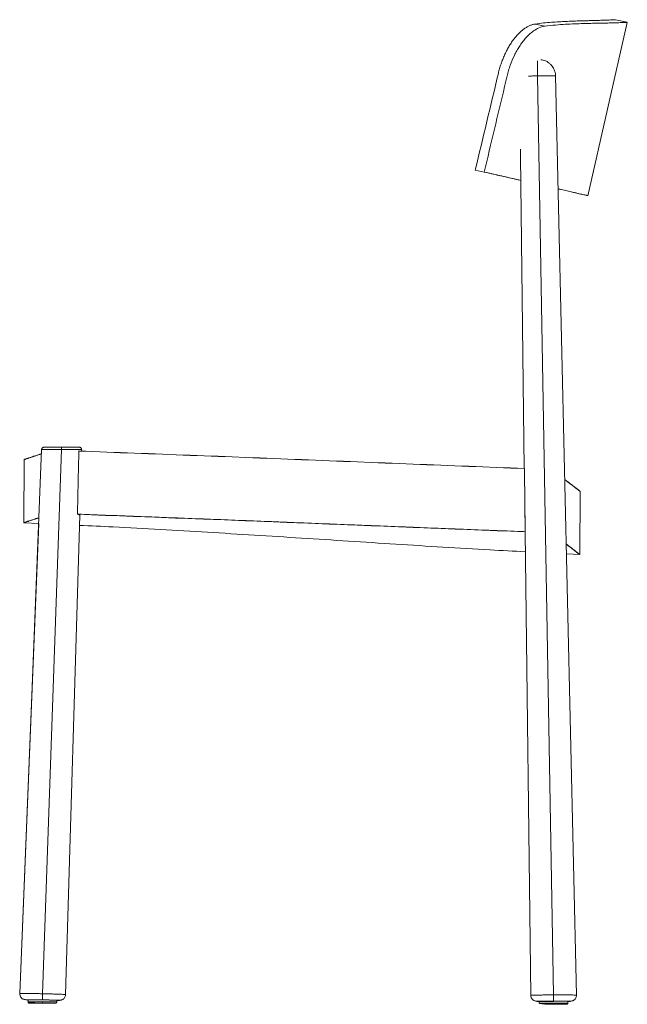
# Model space of a CAD drawing. Header units: millimetres. Extents: x -579 to -72, y -105 to 716.
import ezdxf

# ---------------------------------------------------------------- set-up
doc = ezdxf.new("R2010")
doc.units = ezdxf.units.MM

msp = doc.modelspace()

# ---------------------------------------------------------------- linework, layer by layer
at = {"color": 7, "linetype": 'Continuous', "lineweight": 15}
for p, q in [((-71.71, 713.9), (-81.4, 716.1)), ((-148.58, 712.48), (-140.5, 710.64)), ((-104.5, 569.28), (-71.6, 713.84)), ((-146.53, 669.2), (-133.15, -97.53)), ((-114.07, -97.78), (-131.48, 669.19)), ((-160.78, 602.17), (-157.6, 341.68)), ((-198.53, 590.68), (-191.07, 588.98)), ((-560.46, 357.49), (-560.6, 353.98)), ((-543.76, 357.46), (-559.62, -96.57)), ((-543.76, 357.46), (-543.76, 359.41)), ((-529.31, 355.89), (-529.43, 356.15)), ((-527.09, 356.16), (-527.06, 357.35)), ((-575.2, 349.11), (-575.46, 296.47)), ((-575.22, 349.13), (-575.2, 349.11)), ((-575.2, 349.22), (-575.2, 349.11)), ((-157.55, 338.27), (-157.58, 338.28)), ((-157.56, 338.61), (-156.97, 290.21)), ((-111.29, 269.95), (-111.01, 322.54)), ((-111.01, 322.54), (-110.99, 322.56)), ((-562.94, 295.76), (-578.7, -96.48)), ((-575.45, 296.47), (-575.47, 296.44)), ((-575.31, 296.33), (-562.94, 295.76)), ((-540.55, -97.32), (-528.68, 302.8)), ((-156.95, 288.57), (-152.22, -97.95)), ((-122.42, 270.4), (-111.34, 269.81)), ((-111.28, 269.87), (-111.29, 269.89)), ((-559.62, -96.57), (-559.71, -101.68)), ((-133.15, -97.53), (-133.15, -102.65)), ((-571.8, -101.65), (-571.8, -103.43)), ((-547.8, -103.43), (-547.8, -102.07)), ((-145.15, -102.83), (-145.15, -104.4)), ((-121.15, -104.4), (-121.15, -102.83))]:
    msp.add_line(p, q, dxfattribs=at)
at = {"color": 7, "linetype": 'Continuous', "lineweight": 15, "flags": 128}
for points in [[(-560.46, 357.49), (-568.69, 152.56), (-578.7, -96.48)], [(-529.42, 356.25), (-529.42, 356.23), (-529.42, 356.2), (-529.43, 356.18), (-529.43, 356.15)], [(-157.45, 341.67), (-157.44, 341.65), (-157.44, 341.62), (-157.44, 341.6), (-157.44, 341.57)], [(-530.59, 303.44), (-530.59, 303.47), (-530.58, 303.49), (-530.58, 303.52), (-530.58, 303.54)], [(-156.86, 288.82), (-156.86, 288.85), (-156.86, 288.87), (-156.86, 288.9), (-156.87, 288.92)], [(-571.8, -101.78), (-572.16, -101.74), (-572.29, -101.7), (-572.07, -101.67), (-571.49, -101.64), (-570.58, -101.63), (-569.35, -101.62), (-567.85, -101.62), (-566.12, -101.63), (-564.21, -101.64), (-562.17, -101.67), (-560.06, -101.7), (-557.94, -101.74), (-555.88, -101.79), (-553.93, -101.83), (-552.15, -101.89), (-550.59, -101.94), (-549.29, -101.99), (-548.3, -102.04), (-547.63, -102.09), (-547.32, -102.13), (-547.37, -102.16), (-547.77, -102.19), (-547.8, -102.2)], [(-145.15, -102.95), (-145.36, -102.94), (-145.63, -102.9), (-145.54, -102.86), (-145.1, -102.83), (-144.31, -102.79), (-143.2, -102.76), (-141.79, -102.73), (-140.14, -102.71), (-138.29, -102.69), (-136.29, -102.68), (-134.21, -102.67), (-132.09, -102.67), (-130, -102.68), (-128, -102.69), (-126.15, -102.71), (-124.5, -102.73), (-123.1, -102.76), (-121.98, -102.79), (-121.19, -102.83), (-120.75, -102.86), (-120.66, -102.9), (-120.93, -102.94), (-121.15, -102.95)]]:
    msp.add_lwpolyline(points, dxfattribs=at)
at = {"color": 7, "linetype": 'Continuous', "lineweight": 15}
for points, knots in [([(-81.37, 716.09), (-81.36, 716.09), (-81.25, 716.09), (-81.67, 716.07), (-82.66, 716.02), (-84.39, 715.94), (-86.77, 715.84), (-89.85, 715.72), (-93.61, 715.58), (-98.08, 715.45), (-102.8, 715.32), (-107.58, 715.19), (-112.27, 715.06), (-117.34, 714.89), (-122.79, 714.68), (-128.63, 714.39), (-134.87, 713.97), (-141.48, 713.4), (-146.21, 712.79), (-148.58, 712.48)], [0, 0, 0, 0, 0.006476, 0.075436, 0.144634, 0.213953, 0.284142, 0.354456, 0.425529, 0.496992, 0.568589, 0.622269, 0.676007, 0.729816, 0.783687, 0.83764, 0.891666, 0.945783, 1, 1, 1, 1]), ([(-198.53, 590.68), (-192.1, 617.59), (-185.66, 644.51), (-179.23, 671.42), (-179.08, 672.08), (-178.75, 673.37), (-178.22, 675.31), (-177.64, 677.23), (-177.23, 678.5), (-176.8, 679.77), (-176.36, 681.03), (-175.65, 682.89), (-174.91, 684.73), (-174.38, 685.93), (-173.85, 687.13), (-173.3, 688.31), (-172.15, 690.63), (-171.24, 692.3), (-169.97, 694.48), (-168.67, 696.59), (-167.29, 698.55), (-165.88, 700.43), (-164.44, 702.22), (-162.95, 703.84), (-161.82, 704.98), (-161.06, 705.71), (-159.92, 706.74), (-158.77, 707.68), (-157.99, 708.26), (-157.22, 708.82), (-156.45, 709.34), (-155.3, 710.04), (-154.15, 710.66), (-153.39, 711.02), (-152.63, 711.35), (-151.88, 711.65), (-150.76, 712.01), (-149.66, 712.29), (-148.94, 712.43), (-148.58, 712.48)], [-1474.445518, -1474.445518, -1474.445518, -1474.445518, -1389.100515, -1389.100515, -1389.100515, -1386.972009, -1384.843503, -1382.714996, -1380.58649, -1380.58649, -1378.457967, -1376.329445, -1374.200922, -1372.072399, -1372.072399, -1369.945736, -1367.819073, -1363.565746, -1363.565746, -1359.312468, -1355.05919, -1355.05919, -1350.805837, -1346.552485, -1346.552485, -1344.425775, -1342.299066, -1340.172356, -1338.045647, -1338.045647, -1335.918501, -1333.791356, -1331.66421, -1329.537065, -1329.537065, -1327.40819, -1325.279314, -1323.150439, -1321.021563, -1321.021563, -1321.021563, -1321.021563]), ([(-140.5, 710.64), (-142.29, 710.4), (-144.1, 709.84), (-146.87, 708.54), (-147.8, 708.02), (-149.66, 706.84), (-150.59, 706.18), (-153.32, 704), (-155.1, 702.28), (-157.25, 699.82), (-157.68, 699.31), (-158.51, 698.27), (-158.93, 697.75), (-160.14, 696.12), (-160.92, 694.99), (-162.44, 692.65), (-163.17, 691.43), (-164.23, 689.54), (-164.57, 688.9), (-165.25, 687.6), (-165.58, 686.94), (-167.17, 683.63), (-168.31, 680.88), (-169.55, 677.33), (-169.79, 676.61), (-170.26, 675.16), (-170.48, 674.43), (-170.91, 672.96), (-171.11, 672.23), (-171.4, 671.12), (-171.49, 670.75), (-171.68, 670.01), (-171.77, 669.63), (-172.57, 666.29), (-178.97, 639.53), (-185.38, 612.77), (-191.07, 588.98)], [0, 0, 0, 0, 0.0625, 0.0625, 0.09375, 0.09375, 0.125, 0.125, 0.1875, 0.1875, 0.203125, 0.203125, 0.21875, 0.21875, 0.25, 0.25, 0.28125, 0.28125, 0.296875, 0.296875, 0.3125, 0.3125, 0.375, 0.375, 0.390625, 0.390625, 0.40625, 0.40625, 0.421875, 0.421875, 0.429688, 0.429688, 0.4375, 0.4375, 0.5, 1, 1, 1, 1]), ([(-71.72, 713.86), (-71.69, 713.86), (-71.58, 713.87), (-72.5, 713.83), (-74.44, 713.75), (-77.47, 713.64), (-81.52, 713.5), (-86.19, 713.38), (-91.2, 713.26), (-96.32, 713.16), (-102.05, 713.04), (-108.41, 712.88), (-115.41, 712.65), (-123.1, 712.27), (-131.39, 711.71), (-137.46, 711), (-140.5, 710.64)], [0, 0, 0, 0, 0.035197, 0.121413, 0.207399, 0.293385, 0.379371, 0.465586, 0.531155, 0.596827, 0.662816, 0.728915, 0.796323, 0.863862, 0.93184, 1, 1, 1, 1]), ([(-141.71, 682.31), (-141.99, 682.39), (-142.67, 682.6), (-143.39, 682.57), (-143.81, 682.55)], [0, 0, 0, 0, 0.425574, 1, 1, 1, 1]), ([(-131.48, 669.18), (-131.59, 670.41), (-131.81, 672.63), (-133, 675.38), (-134.22, 677.23), (-135.35, 678.52), (-136.4, 679.54), (-137.76, 680.6), (-139.57, 681.69), (-141.07, 682.08), (-141.73, 682.25)], [0, 0, 0, 0, 0.203585, 0.370667, 0.492952, 0.583781, 0.653707, 0.742716, 0.88695, 1, 1, 1, 1]), ([(-160.72, 608.16), (-160.78, 606.27), (-160.85, 604.26), (-160.77, 602.3), (-160.77, 602.17)], [0, 0, 0, 0, 0.934282, 1, 1, 1, 1]), ([(-160.53, 582.03), (-161.67, 582.29), (-164.73, 582.98), (-170.12, 584.21), (-176.64, 585.69), (-183.58, 587.27), (-188.43, 588.38), (-191.07, 588.98), (-191.15, 589)], [0, 0, 0, 0, 0.127435, 0.34317, 0.558905, 0.775235, 0.992629, 1, 1, 1, 1]), ([(-191.07, 588.98), (-186.93, 588.03), (-178.64, 586.15), (-168.51, 583.84), (-162.81, 582.54), (-160.53, 582.03)], [0, 0, 0, 0, 0.37563, 0.75125, 1, 1, 1, 1]), ([(-129.34, 574.93), (-128.46, 574.73), (-125.67, 574.09), (-121.64, 573.17), (-117.54, 572.24), (-114.29, 571.5), (-111.71, 570.91), (-109.51, 570.41), (-107.7, 570), (-106.27, 569.68), (-105.26, 569.45), (-104.62, 569.3), (-104.54, 569.28), (-104.5, 569.28)], [0, 0, 0, 0, 0.052191, 0.166658, 0.281322, 0.37019, 0.459148, 0.548378, 0.637699, 0.72804, 0.818474, 0.90919, 1, 1, 1, 1]), ([(-560.61, 353.88), (-561.21, 353.68), (-562.94, 353.11), (-565.37, 352.32), (-567.93, 351.48), (-570.09, 350.77), (-571.88, 350.19), (-573.29, 349.73), (-574.34, 349.39), (-574.95, 349.19), (-575.27, 349.09), (-575.17, 349.12), (-575.15, 349.13)], [0, 0, 0, 0, 0.061988, 0.175949, 0.289948, 0.403986, 0.518063, 0.632178, 0.746675, 0.861289, 0.975942, 1, 1, 1, 1]), ([(-575.14, 349.13), (-575.15, 349.12), (-575.17, 349.12), (-574.93, 349.2), (-574.61, 349.3), (-574.03, 349.49), (-573.21, 349.76), (-572.15, 350.11), (-571.23, 350.4), (-569.86, 350.85), (-568.25, 351.37), (-566.41, 351.98), (-564.9, 352.47), (-563.05, 353.08), (-561.52, 353.58), (-560.61, 353.88)], [0, 0, 0, 0, 0.0761751, 0.1399669, 0.2037588, 0.2675506, 0.3951393, 0.4589312, 0.522723, 0.5865148, 0.7141035, 0.7778953, 0.8416871, 0.905479, 1, 1, 1, 1]), ([(-575.04, 349.26), (-575.06, 349.25), (-575.12, 349.24), (-573.83, 349.66), (-571.29, 350.48), (-567.28, 351.79), (-563.7, 352.96), (-561.05, 353.83), (-560.6, 353.98)], [0, 0, 0, 0, 0.11697, 0.324604, 0.534858, 0.745353, 0.956581, 1, 1, 1, 1]), ([(-558.47, 359.41), (-558.71, 359.39), (-559.22, 359.33), (-559.89, 358.89), (-560.35, 358.24), (-560.43, 357.74), (-560.47, 357.49)], [0, 0, 0, 0, 0.240668, 0.500054, 0.759406, 1, 1, 1, 1]), ([(-543.76, 359.41), (-545.7, 359.41), (-547.62, 359.41), (-550.3, 359.41), (-551.15, 359.41), (-552.76, 359.41), (-553.51, 359.41), (-554.87, 359.41), (-555.49, 359.41), (-556.55, 359.41), (-557, 359.41), (-558.1, 359.41), (-558.48, 359.41), (-558.47, 359.41)], [0, 0, 0, 0, 0.25, 0.25, 0.375, 0.375, 0.5, 0.5, 0.625, 0.625, 0.75, 0.75, 1, 1, 1, 1]), ([(-529.05, 359.41), (-529.06, 359.41), (-529.46, 359.41), (-530.57, 359.41), (-531.03, 359.41), (-532.1, 359.41), (-533.33, 359.41), (-534.82, 359.41), (-536.42, 359.41), (-537.27, 359.41), (-539.93, 359.41), (-541.84, 359.41), (-543.76, 359.41)], [0, 0, 0, 0, 0.25, 0.25, 0.375, 0.375, 0.5, 0.625, 0.625, 0.75, 0.75, 1, 1, 1, 1]), ([(-529.43, 356.15), (-529.55, 350.4), (-529.8, 338.81), (-530.19, 321.27), (-530.45, 309.48), (-530.58, 303.54)], [0, 0, 0, 0, 0.327862, 0.661195, 1, 1, 1, 1]), ([(-529.43, 356.15), (-467.43, 353.85), (-405.43, 351.41), (-281.44, 346.47), (-219.44, 343.98), (-157.44, 341.57)], [0, 0, 0, 0, 0.5, 0.5, 1, 1, 1, 1]), ([(-529.42, 356.25), (-467.42, 353.95), (-405.43, 351.51), (-281.44, 346.57), (-219.44, 344.07), (-157.45, 341.67)], [0, 0, 0, 0, 0.5, 0.5, 1, 1, 1, 1]), ([(-527.05, 357.35), (-527.07, 357.61), (-527.1, 358), (-527.35, 358.48), (-527.61, 358.82), (-527.93, 359.08), (-528.4, 359.34), (-528.8, 359.38), (-529.05, 359.41)], [0, 0, 0, 0, 0.239057, 0.368108, 0.500011, 0.631914, 0.760962, 1, 1, 1, 1]), ([(-156.87, 288.92), (-156.96, 297.74), (-157.16, 315.29), (-157.35, 332.84), (-157.44, 341.57)], [0, 0, 0, 0, 0.502525, 1, 1, 1, 1]), ([(-123.83, 332.47), (-123.36, 332.12), (-121.59, 330.79), (-119.08, 328.87), (-116.3, 326.75), (-114.32, 325.21), (-112.92, 324.13), (-111.97, 323.39), (-111.35, 322.9), (-111.03, 322.66), (-111.04, 322.67), (-111.05, 322.67)], [0, 0, 0, 0, 0.053817, 0.202407, 0.351366, 0.500451, 0.60988, 0.719364, 0.828901, 0.938498, 1, 1, 1, 1]), ([(-111.41, 322.85), (-111.5, 322.92), (-111.75, 323.11), (-112.68, 323.84), (-114.1, 324.94), (-115.97, 326.39), (-118.28, 328.16), (-120.87, 330.14), (-122.89, 331.66), (-123.83, 332.37)], [0, 0, 0, 0, 0.09107, 0.245655, 0.400344, 0.555151, 0.71006, 0.86509, 1, 1, 1, 1]), ([(-123.83, 332.37), (-123.33, 332), (-121.53, 330.64), (-118.99, 328.7), (-116.21, 326.57), (-114.04, 324.9), (-112.43, 323.64), (-111.43, 322.87), (-110.98, 322.51), (-111.06, 322.57), (-111.07, 322.59)], [0, 0, 0, 0, 0.056845, 0.206682, 0.356519, 0.506357, 0.656326, 0.806164, 0.956003, 1, 1, 1, 1]), ([(-111.09, 322.6), (-111.06, 322.58), (-111.02, 322.54), (-111.26, 322.73), (-111.37, 322.82)], [0, 0, 0, 0, 0.561008, 1, 1, 1, 1]), ([(-562.75, 300.61), (-563.82, 300.25), (-565.46, 299.72), (-567.34, 299.1), (-568.67, 298.67), (-570.28, 298.15), (-571.66, 297.7), (-572.8, 297.33), (-573.53, 297.08), (-574.36, 296.82), (-574.95, 296.62), (-575.3, 296.51), (-575.44, 296.46), (-575.44, 296.46), (-575.44, 296.46)], [0, 0, 0, 0, 0.131897, 0.200142, 0.268386, 0.33663, 0.473124, 0.541368, 0.609613, 0.677857, 0.814351, 0.882595, 0.950839, 1, 1, 1, 1]), ([(-562.75, 300.51), (-563.26, 300.34), (-564.94, 299.79), (-567.3, 299.02), (-569.85, 298.19), (-572.35, 297.37), (-574.36, 296.72), (-575.46, 296.36), (-575.34, 296.4), (-575.31, 296.41)], [0, 0, 0, 0, 0.05881, 0.194272, 0.329903, 0.465591, 0.685758, 0.906166, 1, 1, 1, 1]), ([(-565.82, 299.6), (-565.4, 299.74), (-564.51, 300.03), (-563.37, 300.41), (-562.75, 300.61)], [0, 0, 0, 0, 0.461659, 1, 1, 1, 1]), ([(-156.86, 288.82), (-219.15, 291.22), (-281.44, 293.73), (-406.01, 298.68), (-468.3, 301.13), (-530.59, 303.44)], [0, 0, 0, 0, 0.5, 0.5, 1, 1, 1, 1]), ([(-530.59, 303.44), (-530.2, 303.36), (-529.4, 303.21), (-528.78, 302.99), (-528.73, 302.86), (-528.71, 302.8)], [0, 0, 0, 0, 0.348528, 0.707167, 1, 1, 1, 1]), ([(-156.87, 288.92), (-158.88, 289), (-160.9, 289.08), (-162.91, 289.16), (-170.98, 289.47), (-179.04, 289.78), (-187.11, 290.1), (-195.17, 290.41), (-203.24, 290.73), (-211.3, 291.05), (-219.37, 291.36), (-227.43, 291.68), (-235.5, 292), (-243.56, 292.32), (-251.63, 292.64), (-259.69, 292.96), (-267.76, 293.28), (-275.82, 293.6), (-283.89, 293.92), (-291.95, 294.25), (-300.01, 294.57), (-308.08, 294.89), (-316.14, 295.21), (-324.21, 295.53), (-332.27, 295.85), (-340.34, 296.17), (-348.4, 296.49), (-356.47, 296.81), (-364.53, 297.13), (-372.6, 297.45), (-380.66, 297.77), (-388.73, 298.09), (-396.79, 298.41), (-404.86, 298.73), (-412.92, 299.04), (-420.99, 299.36), (-429.05, 299.67), (-437.11, 299.99), (-445.18, 300.3), (-453.24, 300.61), (-461.31, 300.92), (-469.37, 301.23), (-477.44, 301.54), (-486.3, 301.88), (-495.15, 302.22), (-504.01, 302.55), (-512.87, 302.88), (-521.72, 303.21), (-530.58, 303.54)], [0, 0, 0, 0, 0.0060614, 0.0060614, 0.0060614, 0.0303071, 0.0303071, 0.0303071, 0.0545528, 0.0545528, 0.0545528, 0.0787984, 0.0787984, 0.0787984, 0.1030441, 0.1030441, 0.1030441, 0.1272898, 0.1272898, 0.1272898, 0.1515355, 0.1515355, 0.1515355, 0.1757812, 0.1757812, 0.1757812, 0.2000268, 0.2000268, 0.2000268, 0.2242725, 0.2242725, 0.2242725, 0.2485182, 0.2485182, 0.2485182, 0.2727639, 0.2727639, 0.2727639, 0.2970095, 0.2970095, 0.2970095, 0.3212552, 0.3212552, 0.3212552, 0.347881, 0.347881, 0.347881, 0.3745068, 0.3745068, 0.3745068, 0.3745068]), ([(-528.93, 294.21), (-519.53, 293.79), (-483.92, 292.21), (-422.12, 288.52), (-343.51, 283.59), (-264.87, 278.53), (-202.62, 274.58), (-166.56, 272.72), (-156.75, 272.21)], [0, 0, 0, 0, 0.075702, 0.286829, 0.498115, 0.709508, 0.920915, 1, 1, 1, 1]), ([(-156.87, 288.41), (-156.9, 288.43), (-157.02, 288.57), (-156.93, 288.71), (-156.86, 288.82)], [0, 0, 0, 0, 0.18485, 1, 1, 1, 1]), ([(-111.99, 270.43), (-112.03, 270.47), (-112.29, 270.67), (-113.33, 271.48), (-115.12, 272.87), (-117.55, 274.75), (-120.02, 276.65), (-121.92, 278.09), (-122.61, 278.62)], [0, 0, 0, 0, 0.0433652, 0.2523732, 0.4613809, 0.6703883, 0.879575, 1, 1, 1, 1]), ([(-111.34, 269.82), (-111.33, 269.81), (-111.3, 269.79), (-111.57, 270.01), (-112.15, 270.46), (-113.06, 271.17), (-114.29, 272.12), (-115.85, 273.33), (-117.72, 274.78), (-119.95, 276.49), (-121.59, 277.75), (-122.57, 278.49), (-122.61, 278.52)], [0, 0, 0, 0, 0.048901, 0.165138, 0.281431, 0.397782, 0.517033, 0.636343, 0.755712, 0.875503, 0.995352, 1, 1, 1, 1]), ([(-578.7, -96.48), (-578.67, -96.98), (-578.63, -97.95), (-578.07, -99.2), (-577.35, -100.13), (-576.6, -100.74), (-575.8, -101.16), (-575.15, -101.33), (-574.23, -101.5), (-573.35, -101.57), (-572.88, -101.61)], [0, 0, 0, 0, 0.118551, 0.230497, 0.332351, 0.424759, 0.51206, 0.648365, 0.812361, 1, 1, 1, 1]), ([(-546.54, -102.07), (-546.11, -102.05), (-545.12, -102), (-544.28, -101.89), (-543.56, -101.7), (-542.88, -101.38), (-542.11, -100.83), (-541.34, -99.96), (-540.72, -98.76), (-540.61, -97.81), (-540.55, -97.32)], [0, 0, 0, 0, 0.172323, 0.392048, 0.484043, 0.573572, 0.667128, 0.769339, 0.881298, 1, 1, 1, 1]), ([(-152.22, -97.95), (-152.17, -98.44), (-152.08, -99.4), (-151.48, -100.6), (-150.73, -101.49), (-149.97, -102.05), (-149.18, -102.44), (-148.51, -102.59), (-147.61, -102.73), (-146.75, -102.78), (-146.32, -102.81)], [0, 0, 0, 0, 0.118705, 0.230667, 0.33288, 0.426439, 0.515969, 0.65768, 0.827672, 1, 1, 1, 1]), ([(-119.98, -102.81), (-119.5, -102.77), (-118.5, -102.71), (-117.65, -102.57), (-116.92, -102.35), (-116.24, -102), (-115.48, -101.41), (-114.74, -100.49), (-114.16, -99.25), (-114.1, -98.28), (-114.07, -97.78)], [0, 0, 0, 0, 0.187628, 0.399363, 0.487969, 0.575265, 0.667668, 0.769516, 0.881455, 1, 1, 1, 1]), ([(-571.8, -103.42), (-571.78, -103.54), (-571.76, -103.77), (-571.54, -104.09), (-571.14, -104.38), (-570.8, -104.39), (-570.58, -104.39)], [0, 0, 0, 0, 0.215505, 0.434985, 0.651285, 1, 1, 1, 1]), ([(-571.8, -103.42), (-571.75, -103.48), (-571.65, -103.6), (-570.87, -103.79), (-569.66, -103.97), (-568.06, -104.14), (-566.15, -104.27), (-564.03, -104.36), (-561.81, -104.42), (-560.33, -104.42), (-559.59, -104.42)], [0, 0, 0, 0, 0.128783, 0.257248, 0.384949, 0.511493, 0.6365, 0.759657, 0.880849, 1, 1, 1, 1]), ([(-570.59, -104.42), (-570.59, -104.42), (-570.52, -104.42), (-569.99, -104.42), (-569.01, -104.42), (-567.62, -104.42), (-565.95, -104.42), (-564.03, -104.42), (-561.96, -104.42), (-560.52, -104.42), (-559.8, -104.42)], [0, 0, 0, 0, 0.0041045, 0.1463842, 0.288647, 0.430922, 0.5731933, 0.7154551, 0.8577332, 1, 1, 1, 1]), ([(-559.8, -103.42), (-559.8, -103.54), (-559.8, -103.67), (-559.8, -103.92), (-559.8, -104.03), (-559.8, -104.23), (-559.8, -104.31), (-559.8, -104.4), (-559.8, -104.42), (-559.8, -104.42)], [0, 0, 0, 0, 0.25, 0.25, 0.5, 0.5, 0.75, 0.75, 1, 1, 1, 1]), ([(-559.8, -104.42), (-559.06, -104.42), (-557.58, -104.42), (-555.56, -104.42), (-554.48, -104.42), (-554, -104.42)], [0, 0, 0, 0, 0.357022, 0.720156, 1, 1, 1, 1]), ([(-554, -104.42), (-553.9, -104.42), (-553.15, -104.42), (-551.98, -104.42), (-550.59, -104.42), (-549.57, -104.42), (-549.21, -104.42), (-549.04, -104.42)], [0, 0, 0, 0, 0.04093, 0.28403, 0.527118, 0.770183, 1, 1, 1, 1]), ([(-549.04, -104.41), (-548.95, -104.42), (-548.76, -104.42), (-548.39, -104.32), (-548.06, -104.1), (-547.83, -103.78), (-547.81, -103.54), (-547.79, -103.42)], [0, 0, 0, 0, 0.188062, 0.382565, 0.586632, 0.794989, 1, 1, 1, 1]), ([(-133.15, -102.65), (-133.26, -102.65), (-133.49, -102.65), (-133.84, -102.65), (-134.18, -102.65), (-134.53, -102.65), (-134.87, -102.65), (-135.22, -102.65), (-135.56, -102.65), (-136.24, -102.65), (-137.25, -102.66), (-138.56, -102.67), (-139.81, -102.68), (-141.4, -102.69), (-143.2, -102.72), (-144.95, -102.76), (-146.26, -102.8), (-147.06, -102.85), (-147.32, -102.89), (-147.02, -102.94), (-146.2, -102.99), (-144.86, -103.03), (-143.08, -103.07), (-141.26, -103.09), (-139.67, -103.11), (-138.41, -103.12), (-137.1, -103.13), (-135.97, -103.13), (-135.05, -103.14), (-134.36, -103.14), (-133.67, -103.14), (-133.21, -103.14), (-132.98, -103.14)], [0, 0, 0, 0, 0.007816, 0.015624, 0.023429, 0.031235, 0.039047, 0.04687, 0.054709, 0.062569, 0.093885, 0.125113, 0.156339, 0.18766, 0.250126, 0.312595, 0.375066, 0.437533, 0.500002, 0.562472, 0.624939, 0.687409, 0.749876, 0.812345, 0.843662, 0.874892, 0.906102, 0.937436, 0.953129, 0.968762, 0.984373, 1, 1, 1, 1]), ([(-145.15, -104.39), (-145.1, -104.45), (-145, -104.57), (-144.22, -104.76), (-143.01, -104.94), (-141.41, -105.1), (-139.5, -105.23), (-137.38, -105.33), (-135.16, -105.38), (-133.68, -105.39), (-132.94, -105.39)], [0, 0, 0, 0, 0.128783, 0.257248, 0.384949, 0.511493, 0.6365, 0.759657, 0.880849, 1, 1, 1, 1]), ([(-133.15, -104.39), (-133.15, -104.51), (-133.15, -104.64), (-133.15, -104.88), (-133.15, -105), (-133.15, -105.2), (-133.15, -105.27), (-133.15, -105.37), (-133.15, -105.39), (-133.15, -105.39)], [0, 0, 0, 0, 0.25, 0.25, 0.5, 0.5, 0.75, 0.75, 1, 1, 1, 1]), ([(-133.15, -105.39), (-132.41, -105.39), (-130.93, -105.39), (-128.91, -105.38), (-127.83, -105.39), (-127.35, -105.39)], [0, 0, 0, 0, 0.357022, 0.720156, 1, 1, 1, 1]), ([(-133.15, -105.39), (-132.43, -105.39), (-130.99, -105.39), (-129.14, -105.39), (-128.11, -105.39), (-127.7, -105.39)], [0, 0, 0, 0, 0.377693, 0.755414, 1, 1, 1, 1]), ([(-127.35, -105.39), (-127.25, -105.39), (-126.5, -105.39), (-125.33, -105.39), (-123.94, -105.39), (-122.92, -105.39), (-122.56, -105.39), (-122.39, -105.39)], [0, 0, 0, 0, 0.04093, 0.28403, 0.527118, 0.770183, 1, 1, 1, 1]), ([(-122.39, -105.38), (-122.3, -105.38), (-122.11, -105.39), (-121.74, -105.29), (-121.41, -105.07), (-121.18, -104.74), (-121.16, -104.51), (-121.14, -104.39)], [0, 0, 0, 0, 0.188062, 0.382565, 0.586632, 0.794989, 1, 1, 1, 1])]:
    msp.add_open_spline(points, degree=3, knots=knots, dxfattribs=at)
at = {"color": 8, "linetype": 'Continuous', "lineweight": 15}
for points, knots in [([(-146.53, 669.2), (-146.53, 670.15), (-146.53, 672.09), (-146.53, 674.94), (-146.53, 677.76), (-146.53, 680.19), (-146.53, 681.21), (-146.53, 681.68)], [0, 0, 0, 0, 0.177737, 0.366819, 0.563663, 0.799098, 1, 1, 1, 1]), ([(-146.53, 669.2), (-147.94, 669.18), (-150.56, 669.13), (-152.88, 669.07), (-153.96, 669.05)], [0, 0, 0, 0, 0.534061, 1, 1, 1, 1]), ([(-131.51, 669.18), (-131.5, 669.19), (-131.48, 669.2), (-131.65, 669.22), (-131.96, 669.24), (-132.49, 669.26), (-133.3, 669.28), (-134.29, 669.29), (-135.25, 669.3), (-136.07, 669.3), (-136.98, 669.3), (-137.88, 669.3), (-138.78, 669.29), (-139.72, 669.29), (-140.82, 669.28), (-142.25, 669.26), (-143.84, 669.24), (-145.34, 669.22), (-146.19, 669.21), (-146.53, 669.2)], [0, 0, 0, 0, 0.038161, 0.101289, 0.165673, 0.230996, 0.318266, 0.411885, 0.460886, 0.51116, 0.562556, 0.614896, 0.653901, 0.699209, 0.750511, 0.807372, 0.892832, 0.956481, 1, 1, 1, 1]), ([(-543.76, 357.46), (-544.86, 357.46), (-547.04, 357.47), (-550.19, 357.48), (-553.1, 357.49), (-555.65, 357.5), (-557.75, 357.5), (-559.28, 357.5), (-560.28, 357.5), (-560.4, 357.49), (-560.47, 357.49)], [0, 0, 0, 0, 0.125037, 0.250022, 0.375016, 0.500039, 0.625044, 0.75008, 0.875167, 1, 1, 1, 1]), ([(-527.06, 357.35), (-527.06, 357.35), (-526.95, 357.36), (-527.34, 357.36), (-528.25, 357.37), (-529.82, 357.38), (-531.91, 357.4), (-534.45, 357.41), (-537.35, 357.43), (-540.49, 357.44), (-542.67, 357.45), (-543.76, 357.46)], [0, 0, 0, 0, 0.003865, 0.128333, 0.252934, 0.377477, 0.501967, 0.62647, 0.750968, 0.875467, 1, 1, 1, 1]), ([(-578.69, -96.48), (-578.69, -96.48), (-578.81, -96.46), (-578.37, -96.42), (-577.34, -96.38), (-575.54, -96.36), (-573.16, -96.37), (-570.25, -96.39), (-566.94, -96.43), (-563.35, -96.49), (-560.86, -96.54), (-559.62, -96.57)], [0, 0, 0, 0, 0.00379, 0.12831, 0.252827, 0.377354, 0.501879, 0.626402, 0.750937, 0.875467, 1, 1, 1, 1]), ([(-559.62, -96.57), (-558.37, -96.6), (-555.87, -96.65), (-552.27, -96.75), (-548.96, -96.86), (-546.04, -96.96), (-543.67, -97.07), (-541.87, -97.16), (-540.85, -97.25), (-540.43, -97.3), (-540.55, -97.32), (-540.55, -97.32)], [0, 0, 0, 0, 0.124987, 0.249973, 0.374965, 0.499945, 0.624927, 0.749914, 0.87489, 0.99987, 1, 1, 1, 1]), ([(-152.22, -97.95), (-152.22, -97.95), (-152.35, -97.93), (-151.92, -97.89), (-150.9, -97.82), (-149.1, -97.75), (-146.73, -97.69), (-143.81, -97.64), (-140.49, -97.59), (-136.89, -97.55), (-134.39, -97.54), (-133.15, -97.53)], [0, 0, 0, 0, 0.000072, 0.125059, 0.250042, 0.375036, 0.500026, 0.625013, 0.750013, 0.875005, 1, 1, 1, 1]), ([(-133.15, -97.53), (-131.9, -97.53), (-129.41, -97.52), (-125.82, -97.52), (-122.52, -97.54), (-119.61, -97.57), (-117.23, -97.61), (-115.42, -97.66), (-114.39, -97.71), (-113.95, -97.76), (-114.08, -97.78), (-114.08, -97.78)], [0, 0, 0, 0, 0.124572, 0.24914, 0.373714, 0.498275, 0.622839, 0.747405, 0.87196, 0.996518, 1, 1, 1, 1]), ([(-571.8, -101.84), (-572.14, -101.82), (-572.94, -101.78), (-573.61, -101.73), (-573.88, -101.68), (-573.59, -101.63), (-572.78, -101.6), (-571.46, -101.58), (-569.7, -101.58), (-567.55, -101.58), (-565.11, -101.6), (-562.46, -101.63), (-560.63, -101.67), (-559.71, -101.68)], [0, 0, 0, 0, 0.070068, 0.163058, 0.256054, 0.349047, 0.442038, 0.535035, 0.628028, 0.721018, 0.814015, 0.907007, 1, 1, 1, 1]), ([(-571.8, -103.42), (-571.8, -103.42), (-571.48, -103.42), (-570.28, -103.42), (-569.39, -103.42), (-567.17, -103.42), (-565.84, -103.42), (-562.94, -103.42), (-561.37, -103.42), (-559.8, -103.42)], [0, 0, 0, 0, 0.25, 0.25, 0.5, 0.5, 0.75, 0.75, 1, 1, 1, 1]), ([(-559.8, -103.42), (-558.22, -103.42), (-556.65, -103.42), (-553.75, -103.42), (-552.42, -103.42), (-550.2, -103.42), (-549.31, -103.42), (-548.11, -103.42), (-547.8, -103.42), (-547.8, -103.42)], [0, 0, 0, 0, 0.25, 0.25, 0.5, 0.5, 0.75, 0.75, 1, 1, 1, 1]), ([(-559.71, -101.68), (-558.78, -101.7), (-556.93, -101.73), (-554.27, -101.79), (-551.81, -101.86), (-549.66, -101.93), (-547.9, -102), (-546.6, -102.06), (-545.8, -102.12), (-545.54, -102.17), (-545.85, -102.22), (-546.58, -102.25), (-547.42, -102.26), (-547.8, -102.26)], [0, 0, 0, 0, 0.092687, 0.185373, 0.278065, 0.370748, 0.463435, 0.556127, 0.648811, 0.741499, 0.834189, 0.926873, 1, 1, 1, 1]), ([(-145.15, -104.39), (-145.15, -104.39), (-144.83, -104.39), (-143.63, -104.39), (-142.74, -104.39), (-140.52, -104.39), (-139.19, -104.39), (-136.29, -104.39), (-134.72, -104.39), (-133.15, -104.39)], [0, 0, 0, 0, 0.25, 0.25, 0.5, 0.5, 0.75, 0.75, 1, 1, 1, 1]), ([(-133.15, -102.65), (-132.23, -102.65), (-130.39, -102.65), (-127.74, -102.66), (-125.3, -102.69), (-123.16, -102.72), (-121.4, -102.75), (-120.08, -102.8), (-119.27, -102.84), (-118.97, -102.89), (-119.24, -102.94), (-119.94, -102.98), (-120.77, -103.01), (-121.15, -103.02)], [0, 0, 0, 0, 0.092437, 0.184873, 0.277315, 0.369749, 0.462186, 0.554628, 0.647062, 0.7395, 0.83194, 0.924375, 1, 1, 1, 1])]:
    msp.add_open_spline(points, degree=3, knots=knots, dxfattribs=at)
at = {"color": 7, "linetype": 'Continuous', "lineweight": 15}
for points in [[(-157.44, 341.57), (-281.44, 346.38), (-405.42, 351.56), (-529.43, 356.15)], [(-157.44, 341.57), (-157.54, 340.48), (-157.58, 339.38), (-157.55, 338.28)], [(-530.58, 303.54), (-406, 298.93), (-281.44, 293.73), (-156.87, 288.92)]]:
    msp.add_open_spline(points, degree=3, dxfattribs=at)
at = {"color": 8, "linetype": 'Continuous', "lineweight": 15}
msp.add_open_spline([(-133.15, -104.39), (-133.04, -104.39), (-132.82, -104.39), (-132.5, -104.39), (-132.17, -104.39), (-131.85, -104.39), (-131.53, -104.39), (-131.2, -104.39), (-130.88, -104.39), (-130.57, -104.39), (-130.25, -104.39), (-129.93, -104.39), (-129.62, -104.39), (-129.31, -104.39), (-129.01, -104.39), (-128.7, -104.39), (-128.4, -104.39), (-128.11, -104.39), (-127.81, -104.39), (-127.52, -104.39), (-127.24, -104.39), (-126.96, -104.39), (-126.68, -104.39), (-126.41, -104.39), (-126.14, -104.39), (-125.88, -104.39), (-125.63, -104.39), (-125.38, -104.39), (-125.13, -104.39), (-124.89, -104.39), (-124.66, -104.39), (-124.43, -104.39), (-124.21, -104.39), (-124, -104.39), (-123.79, -104.39), (-123.59, -104.39), (-123.4, -104.39), (-123.21, -104.39), (-123.03, -104.39), (-122.86, -104.39), (-122.7, -104.39), (-122.54, -104.39), (-122.39, -104.39), (-122.25, -104.39), (-122.12, -104.39), (-122, -104.39), (-121.88, -104.39), (-121.77, -104.39), (-121.67, -104.39), (-121.58, -104.39), (-121.5, -104.39), (-121.42, -104.39), (-121.36, -104.39), (-121.3, -104.39), (-121.25, -104.39), (-121.21, -104.39), (-121.18, -104.39), (-121.16, -104.39), (-121.15, -104.39), (-121.15, -104.39), (-121.15, -104.39)], degree=3, dxfattribs=at)

doc.saveas('drawing.dxf')
